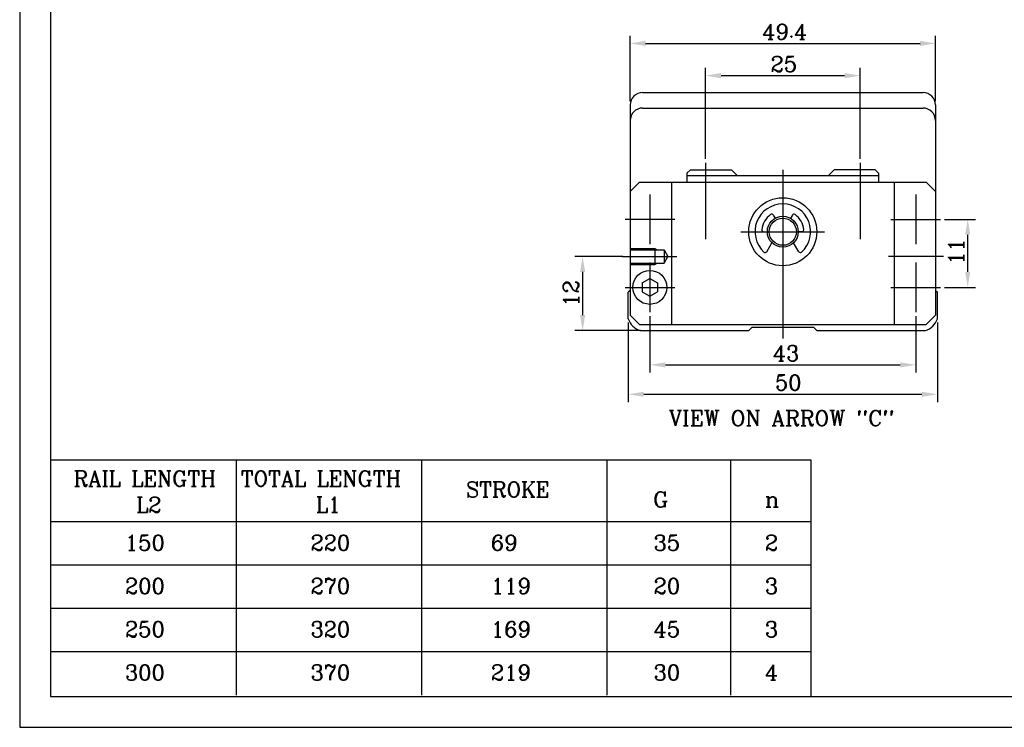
# Model space of a CAD drawing. Extents: x -633 to -223, y -264 to 23.
# Tile 1 of 7: x -633 to -474, y -264 to -149. Entities that reach past the tile are written whole.
import ezdxf
from ezdxf.lldxf.tags import DXFTag

# ---------------------------------------------------------------- set-up
doc = ezdxf.new("R2010")
doc.units = 0
doc.header["$MEASUREMENT"] = 0
for name, color, linetype in [('Center', 1, 'CENTER'), ('Dims', 6, 'Continuous'), ('Hidden', 4, 'HIDDEN'), ('Object', 7, 'Continuous')]:
    doc.layers.add(name, color=color, linetype=linetype)
doc.styles.get("Standard").update_dxf_attribs({"font": 'romanc.shx', "bigfont": 'bigfont.shx'})
tags = doc.linetypes.add('CENTER', pattern=[17.5, 13, -1.5, 1.5, -1.5]).pattern_tags.tags
tags[10:11] = [DXFTag(74, 4), DXFTag(75, 0), DXFTag(340, '0'), DXFTag(46, 1.0), DXFTag(50, 0.0), DXFTag(44, 0.0), DXFTag(45, 0.0)]
tags[8:9] = [DXFTag(74, 4), DXFTag(75, 0), DXFTag(340, '0'), DXFTag(46, 1.0), DXFTag(50, 0.0), DXFTag(44, 0.0), DXFTag(45, 0.0)]
tags[6:7] = [DXFTag(74, 4), DXFTag(75, 0), DXFTag(340, '0'), DXFTag(46, 1.0), DXFTag(50, 0.0), DXFTag(44, 0.0), DXFTag(45, 0.0)]
tags[4:5] = [DXFTag(74, 4), DXFTag(75, 0), DXFTag(340, '0'), DXFTag(46, 1.0), DXFTag(50, 0.0), DXFTag(44, 0.0), DXFTag(45, 0.0)]
tags = doc.linetypes.add('HIDDEN', pattern=[9.525, 6.35, -3.175]).pattern_tags.tags
tags[6:7] = [DXFTag(74, 4), DXFTag(75, 0), DXFTag(340, '0'), DXFTag(46, 1.0), DXFTag(50, 0.0), DXFTag(44, 0.0), DXFTag(45, 0.0)]
tags[4:5] = [DXFTag(74, 4), DXFTag(75, 0), DXFTag(340, '0'), DXFTag(46, 1.0), DXFTag(50, 0.0), DXFTag(44, 0.0), DXFTag(45, 0.0)]
doc.dimstyles.get("Standard").update_dxf_attribs({"dimtxt": 2.5, "dimasz": 2.5, "dimexe": 1.25, "dimexo": 0.625, "dimtad": 1, "dimdec": 3, "dimdsep": 46, "dimtxsty": 'Standard', "dimcen": 2.5, "dimadec": 0, "dimazin": 0, "dimtfac": 1, "dimtdec": 3, "dimtofl": 0, "dimtmove": 0, "dimatfit": 3, "dimfxl": 1, "dimtolj": 1, "dimtzin": 0, "dimarcsym": 0})

# ---------------------------------------------------------------- blocks, each defined once
blk = doc.blocks.new('*D17')
at = {"layer": 'Defpoints', "color": 0}
for p in [(-534.96, -197.8), (-484.96, -197.8), (-484.96, -210.01)]:
    blk.add_point(p, dxfattribs=at)
at = {"layer": 'Dims', "color": 0, "lineweight": -2}
for p, q in [((-534.96, -198.42), (-534.96, -211.26)), ((-484.96, -198.42), (-484.96, -211.26)), ((-532.46, -210.01), (-487.46, -210.01))]:
    blk.add_line(p, q, dxfattribs=at)
at = {"layer": 'Dims', "color": 0}
for points in [[(-532.46, -209.59), (-532.46, -210.42), (-534.96, -210.01)], [(-487.46, -209.59), (-487.46, -210.42), (-484.96, -210.01)]]:
    blk.add_solid(points, dxfattribs=at)
at = {"layer": 'Dims', "color": 0, "insert": (-509.08, -208.13), "char_height": 2.5, "attachment_point": 5}
blk.add_mtext('\\A1;50', dxfattribs=at)
blk = doc.blocks.new('*D16')
at = {"layer": 'Defpoints', "color": 0}
for p in [(-531.46, -196.73), (-488.46, -196.73), (-488.46, -205.25)]:
    blk.add_point(p, dxfattribs=at)
at = {"layer": 'Dims', "color": 0, "lineweight": -2}
for p, q in [((-531.46, -197.35), (-531.46, -206.5)), ((-488.46, -197.35), (-488.46, -206.5)), ((-528.96, -205.25), (-490.96, -205.25))]:
    blk.add_line(p, q, dxfattribs=at)
at = {"layer": 'Dims', "color": 0}
for points in [[(-528.96, -204.84), (-528.96, -205.67), (-531.46, -205.25)], [(-490.96, -204.84), (-490.96, -205.67), (-488.46, -205.25)]]:
    blk.add_solid(points, dxfattribs=at)
at = {"layer": 'Dims', "color": 0, "insert": (-509.44, -203.38), "char_height": 2.5, "attachment_point": 5}
blk.add_mtext('\\A1;43', dxfattribs=at)
blk = doc.blocks.new('*D27')
at = {"layer": 'Defpoints', "color": 0}
for p in [(-485.26, -153.25), (-534.66, -163.21), (-485.26, -163.21)]:
    blk.add_point(p, dxfattribs=at)
at = {"layer": 'Dims', "color": 0, "lineweight": -2}
for p, q in [((-534.66, -162.58), (-534.66, -152)), ((-485.26, -162.58), (-485.26, -152)), ((-532.16, -153.25), (-487.76, -153.25))]:
    blk.add_line(p, q, dxfattribs=at)
at = {"layer": 'Dims', "color": 0}
for points in [[(-532.16, -152.83), (-532.16, -153.66), (-534.66, -153.25)], [(-487.76, -152.83), (-487.76, -153.66), (-485.26, -153.25)]]:
    blk.add_solid(points, dxfattribs=at)
at = {"layer": 'Dims', "color": 0, "insert": (-509.65, -151.37), "char_height": 2.5, "attachment_point": 5}
blk.add_mtext('\\A1;49.4', dxfattribs=at)
blk = doc.blocks.new('*D23')
at = {"layer": 'Defpoints', "color": 0}
for p in [(-535.23, -187.71), (-542.35, -199.71), (-532.35, -199.71)]:
    blk.add_point(p, dxfattribs=at)
at = {"layer": 'Dims', "color": 0, "lineweight": -2}
for p, q in [((-535.86, -187.71), (-543.6, -187.71)), ((-542.35, -190.21), (-542.35, -197.21)), ((-532.97, -199.71), (-543.6, -199.71))]:
    blk.add_line(p, q, dxfattribs=at)
at = {"layer": 'Dims', "color": 0}
for points in [[(-542.76, -190.21), (-541.93, -190.21), (-542.35, -187.71)], [(-542.76, -197.21), (-541.93, -197.21), (-542.35, -199.71)]]:
    blk.add_solid(points, dxfattribs=at)
at = {"layer": 'Dims', "color": 0, "insert": (-544.22, -193.71), "char_height": 2.5, "attachment_point": 5, "rotation": 90}
blk.add_mtext('\\A1;12', dxfattribs=at)
blk = doc.blocks.new('*D28')
at = {"layer": 'Defpoints', "color": 0}
for p in [(-497.46, -158.46), (-522.46, -172.55), (-497.46, -172.55)]:
    blk.add_point(p, dxfattribs=at)
at = {"layer": 'Dims', "color": 0, "lineweight": -2}
for p, q in [((-522.46, -171.93), (-522.46, -157.21)), ((-497.46, -171.93), (-497.46, -157.21)), ((-519.96, -158.46), (-499.96, -158.46))]:
    blk.add_line(p, q, dxfattribs=at)
at = {"layer": 'Dims', "color": 0}
for points in [[(-519.96, -158.04), (-519.96, -158.88), (-522.46, -158.46)], [(-499.96, -158.04), (-499.96, -158.88), (-497.46, -158.46)]]:
    blk.add_solid(points, dxfattribs=at)
at = {"layer": 'Dims', "color": 0, "insert": (-509.81, -156.59), "char_height": 2.5, "attachment_point": 5}
blk.add_mtext('\\A1;25', dxfattribs=at)
blk = doc.blocks.new('*D25')
at = {"layer": 'Defpoints', "color": 0}
for p in [(-484.44, -181.71), (-480.05, -181.71), (-484.44, -192.71)]:
    blk.add_point(p, dxfattribs=at)
at = {"layer": 'Dims', "color": 0, "lineweight": -2}
for p, q in [((-483.82, -181.71), (-478.8, -181.71)), ((-480.05, -190.21), (-480.05, -184.21)), ((-483.82, -192.71), (-478.8, -192.71))]:
    blk.add_line(p, q, dxfattribs=at)
at = {"layer": 'Dims', "color": 0}
for points in [[(-480.47, -184.21), (-479.64, -184.21), (-480.05, -181.71)], [(-480.47, -190.21), (-479.64, -190.21), (-480.05, -192.71)]]:
    blk.add_solid(points, dxfattribs=at)
at = {"layer": 'Dims', "color": 0, "insert": (-481.93, -186.94), "char_height": 2.5, "attachment_point": 5, "rotation": 90}
blk.add_mtext('\\A1;11', dxfattribs=at)

msp = doc.modelspace()

# ---------------------------------------------------------------- linework, layer by layer
at = {"layer": 'Center'}
for p, q in [((-522.4649, -172.554), (-522.4649, -184.9345)), ((-497.4649, -172.554), (-497.4649, -184.9345)), ((-509.9649, -173.7093), (-509.9649, -200.9792)), ((-531.4649, -177.6893), (-531.4649, -185.7292)), ((-488.4649, -177.6893), (-488.4649, -185.7292)), ((-527.4449, -181.7093), (-535.4849, -181.7093)), ((-492.4849, -181.7093), (-484.4449, -181.7093)), ((-516.7349, -183.7093), (-503.1949, -183.7093)), ((-535.9349, -187.7093), (-527.0829, -187.7093)), ((-483.9949, -187.7093), (-492.8471, -187.7093)), ((-531.4649, -188.6893), (-531.4649, -196.7292)), ((-488.4649, -188.6893), (-488.4649, -196.7292)), ((-535.4849, -192.7093), (-527.4449, -192.7093)), ((-492.4849, -192.7093), (-484.4449, -192.7093))]:
    msp.add_line(p, q, dxfattribs=at)
at = {"layer": 'Dims'}
msp.add_lwpolyline([(-633.4021, -263.8857), (-223.4021, -263.8857), (-223.4021, 23.1143), (-633.4021, 23.1143)], close=True, dxfattribs=at)
at = {"layer": 'Hidden'}
for p, q in [((-534.6649, -186.4092), (-530.6649, -186.4092)), ((-534.6649, -186.6428), (-529.1649, -186.6428)), ((-530.6649, -186.4092), (-530.6649, -189.0092)), ((-530.6649, -186.4093), (-530.2604, -186.6428)), ((-529.1651, -186.6424), (-528.5493, -187.709)), ((-529.1651, -188.7758), (-528.5492, -187.7091)), ((-529.1649, -186.6428), (-529.1649, -188.7757)), ((-534.6649, -188.7757), (-529.1649, -188.7757)), ((-534.6649, -189.0092), (-530.6649, -189.0092)), ((-530.6651, -189.0092), (-530.2606, -188.7757))]:
    msp.add_line(p, q, dxfattribs=at)
at = {"layer": 'Object'}
for p, q in [((-532.6649, -161.2093), (-487.2649, -161.2093)), ((-534.6649, -163.2093), (-534.6649, -197.2093)), ((-532.6649, -163.7093), (-487.2649, -163.7093)), ((-485.2649, -163.2093), (-485.2649, -197.2093)), ((-525.4649, -174.2592), (-524.9149, -173.7092)), ((-525.4649, -174.2592), (-525.4649, -175.7093)), ((-525.4649, -174.6092), (-494.4649, -174.6092)), ((-524.9149, -173.7093), (-518.2649, -173.7093)), ((-518.2649, -173.7092), (-517.3648, -174.6092)), ((-501.6649, -173.7092), (-502.5649, -174.6092)), ((-495.0149, -173.7093), (-501.6649, -173.7093)), ((-494.4648, -174.2592), (-495.0149, -173.7092)), ((-494.4649, -174.2592), (-494.4649, -175.7093)), ((-533.1649, -175.7092), (-534.6648, -177.2092)), ((-533.1649, -175.7093), (-486.7649, -175.7093)), ((-527.9649, -175.7093), (-527.9649, -198.7093)), ((-491.9649, -175.7093), (-491.9649, -198.7093)), ((-486.7648, -175.7092), (-485.2648, -177.2092)), ((-511.5075, -181.0371), (-511.2148, -181.5441)), ((-508.4221, -181.0371), (-508.7148, -181.544)), ((-513.0503, -183.7093), (-512.4649, -183.7093)), ((-506.8794, -183.7093), (-507.4649, -183.7093)), ((-512.5529, -186.9461), (-511.7148, -185.4945)), ((-507.3766, -186.9462), (-508.2147, -185.4945)), ((-532.715, -191.9873), (-531.465, -191.2656)), ((-532.7149, -191.9876), (-532.7149, -193.431)), ((-531.465, -191.2658), (-530.215, -191.9875)), ((-530.2149, -191.9876), (-530.2149, -193.431)), ((-534.9649, -197.796), (-534.9649, -193.5085)), ((-534.6652, -193.2088), (-534.9572, -193.5008)), ((-532.715, -193.4308), (-531.465, -194.1526)), ((-531.465, -194.1524), (-530.215, -193.4307)), ((-485.2651, -193.2092), (-484.9652, -193.5091)), ((-484.9649, -197.796), (-484.9649, -193.5096)), ((-533.1648, -198.7092), (-534.6648, -197.2092)), ((-486.7648, -198.7092), (-485.2648, -197.2092)), ((-533.1649, -198.7093), (-486.7649, -198.7093)), ((-533.0516, -199.7093), (-515.4655, -199.7093)), ((-514.9651, -199.2089), (-515.465, -199.7089)), ((-504.9652, -199.2093), (-514.9655, -199.2093)), ((-504.9651, -199.2092), (-504.4652, -199.7092)), ((-504.4652, -199.7093), (-486.8781, -199.7093)), ((-505.4021, -230.6704), (-628.4021, -230.6704)), ((-505.4021, -237.6704), (-628.4021, -237.6704)), ((-505.4021, -244.6704), (-628.4021, -244.6704)), ((-505.4021, -251.6704), (-628.4021, -251.6704))]:
    msp.add_line(p, q, dxfattribs=at)
at = {"layer": 'Object', "ltscale": 10}
for p, q in [((-598.4021, -220.6704), (-598.4021, -258.6704)), ((-568.4021, -220.6704), (-568.4021, -258.6704)), ((-538.4021, -220.6704), (-538.4021, -258.6704)), ((-518.4021, -220.6704), (-518.4021, -258.6704))]:
    msp.add_line(p, q, dxfattribs=at)
at = {"layer": 'Object'}
for points in [[(-628.4021, -258.8857), (-228.4021, -258.8857), (-228.4021, 18.1143), (-628.4021, 18.1143)], [(-628.4021, -258.8857), (-505.4021, -258.8857), (-505.4021, -220.6704), (-628.4021, -220.6704)]]:
    msp.add_lwpolyline(points, close=True, dxfattribs=at)
for centre, radius in [((-509.9649, -183.7093), 5.5), ((-509.9649, -183.7093), 2.5), ((-509.9649, -183.7093), 2.2), ((-531.4649, -192.7093), 2.75)]:
    msp.add_circle(centre, radius, dxfattribs=at)
for centre, radius, start, end in [((-532.6649, -163.2093), 2, 90.000009, 180.00001), ((-487.2649, -163.2093), 2, 0.000003, 90.000003), ((-532.6649, -165.7093), 2, 90.000009, 180.00001), ((-487.2649, -165.7093), 2, 0.000003, 90.000003), ((-509.9649, -183.7093), 4.5, 312.69317, 227.3068), ((-509.9649, -183.7093), 3.4, 125.55341, 174.44653), ((-511.7674, -181.1872), 0.3, 30.000004, 125.55341), ((-508.1624, -181.1872), 0.3, 54.446563, 149.99998), ((-509.9649, -183.7093), 3.4, 5.553445, 54.446563), ((-513.0503, -183.4092), 0.3, 174.44653, 270), ((-506.8794, -183.4092), 0.3, 270.00002, 5.553445), ((-512.8128, -186.7962), 0.3, 227.30686, 330), ((-507.117, -186.7962), 0.3, 210.00003, 312.69317), ((-532.1149, -196.8592), 3, 198.19489, 251.80516), ((-487.8149, -196.8592), 3, 288.19488, 341.80513)]:
    msp.add_arc(centre, radius, start, end, dxfattribs=at)

# ---------------------------------------------------------------- texts
at = {"layer": 'Dims', "width": 1.013333}
msp.add_text('VIEW ON ARROW "C"', height=2.5, dxfattribs=at).set_placement((-528.3946, -215.1273))
at = {"layer": 'Object', "char_height": 2.5, "attachment_point": 1}
for s, insert in [('RAIL LENGTH', (-624.6873, -222.4091)), ('TOTAL LENGTH', (-597.6043, -222.4091)), ('STROKE ', (-561.207, -224.164)), ('G', (-530.9307, -225.7833)), ('L2', (-614.5522, -226.6304)), ('L1', (-585.5081, -226.6231)), ('n', (-512.8634, -225.7833)), ('150', (-616.3656, -232.7833)), ('220', (-586.3656, -232.7833)), ('69', (-557.1658, -232.7833)), ('35', (-530.8758, -232.7833)), ('2', (-512.8634, -232.7833)), ('200', (-616.3656, -239.7833)), ('270', (-586.3656, -239.7833)), ('119', (-557.1658, -239.7833)), ('20', (-530.8758, -239.7833)), ('3', (-512.8634, -239.7833)), ('250', (-616.3656, -246.7833)), ('320', (-586.3656, -246.7833)), ('169', (-557.1658, -246.7833)), ('45', (-530.8758, -246.7833)), ('3', (-512.8634, -246.7833)), ('300', (-616.3656, -253.7833)), ('370', (-586.3656, -253.7833)), ('219', (-557.1658, -253.7833)), ('30', (-530.8758, -253.7833)), ('4', (-512.8634, -253.7833))]:
    msp.add_mtext(s, dxfattribs=dict(at, insert=insert))

# ---------------------------------------------------------------- dimensions: what is measured, and where the dimension line sits
at = {"layer": 'Dims'}
for base, p1, p2, picture, middle in [((-485.2649, -153.2455), (-534.6649, -163.2093), (-485.2649, -163.2093), '*D27', (-509.6491, -153.2455)), ((-497.4649, -158.4612), (-522.4649, -172.554), (-497.4649, -172.554), '*D28', (-509.807, -158.4612)), ((-488.4649, -205.2535), (-531.4649, -196.7292), (-488.4649, -196.7292), '*D16', (-509.441, -205.2535)), ((-484.9649, -210.0058), (-534.9649, -197.7959), (-484.9649, -197.796), '*D17', (-509.075, -210.0058))]:
    dim = msp.add_linear_dim(base=base, p1=p1, p2=p2, dimstyle='Standard', dxfattribs=at)
    dim.commit()
    dim.dimension.update_dxf_attribs({"geometry": picture, "text_midpoint": middle})
for base, p1, p2, picture, middle in [((-480.0547, -181.7093), (-484.4449, -192.7093), (-484.4449, -181.7093), '*D25', (-480.0547, -186.9397)), ((-542.3461, -199.7093), (-535.2321, -187.7093), (-532.3488, -199.7093), '*D23', (-544.2211, -193.7093))]:
    dim = msp.add_linear_dim(base=base, p1=p1, p2=p2, angle=90, dimstyle='Standard', dxfattribs=at)
    dim.commit()
    dim.dimension.update_dxf_attribs({"geometry": picture, "text_midpoint": middle})

doc.saveas('drawing.dxf')
